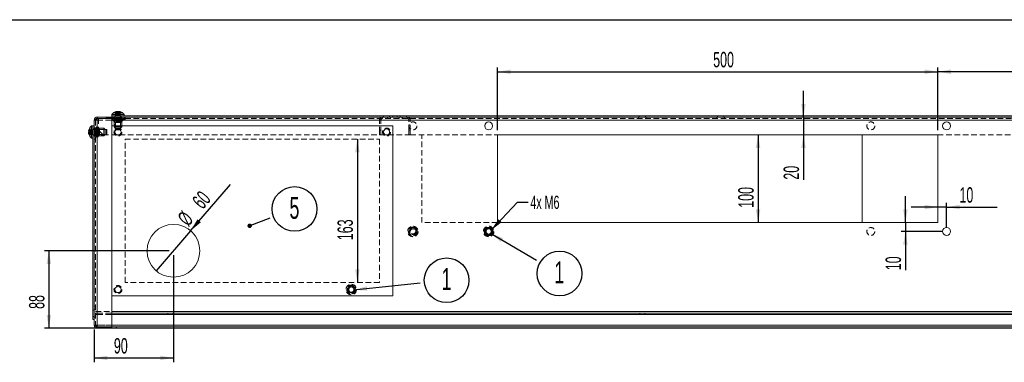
# Model space of a CAD drawing. Header units: millimetres. Extents: x -6 to 587, y -26 to 415.
# Tile 4 of 7: x 201 to 424, y 337 to 415. Entities that reach past the tile are written whole.
import ezdxf

# ---------------------------------------------------------------- set-up
doc = ezdxf.new("R2010")
doc.units = ezdxf.units.MM
doc.linetypes.add('HIDDEN', pattern=[1.905, 1.27, -0.635])
doc.layers.add('KOTY', color=96, linetype='Continuous')
doc.layers.add('RAMIK', color=7, linetype='Continuous')
doc.styles.add('SLDTEXTSTYLE0', font='TXT', dxfattribs={"width": 0.605})
doc.dimstyles.new('SLDDIMSTYLE0', dxfattribs={"dimtxt": 3.5, "dimasz": 3, "dimexe": 0, "dimexo": 0.0625, "dimgap": 0.875, "dimtad": 1, "dimdec": 1, "dimlfac": 5, "dimrnd": 1e-09, "dimzin": 12, "dimdsep": 46, "dimtxsty": 'SLDTEXTSTYLE0', "dimsah": 1, "dimcen": 0.09, "dimadec": 0, "dimazin": 3, "dimtfac": 1, "dimtdec": 1, "dimtofl": 0, "dimtmove": 0, "dimatfit": 3, "dimfxl": 0, "dimfrac": 2, "dimtolj": 1, "dimtzin": 12, "dimarcsym": 0})
doc.dimstyles.new('SLDDIMSTYLE2', dxfattribs={"dimtxt": 0, "dimasz": 3, "dimexe": 0, "dimexo": 0.0625, "dimgap": 0, "dimtad": 0, "dimtih": 1, "dimtoh": 1, "dimdec": 0, "dimrnd": 1e-09, "dimzin": 0, "dimdsep": 46, "dimtxsty": 'Standard', "dimsah": 1, "dimcen": 0.09, "dimadec": 0, "dimazin": 0, "dimtfac": 3, "dimtdec": 0, "dimtofl": 0, "dimtmove": 0, "dimatfit": 3, "dimfxl": 0, "dimfrac": 2, "dimtolj": 1, "dimtzin": 0, "dimarcsym": 0})
doc.dimstyles.new('SLDDIMSTYLE3', dxfattribs={"dimtxt": 3.5, "dimasz": 3, "dimexe": 0, "dimexo": 0.0625, "dimgap": 0.875, "dimtad": 1, "dimdec": 1, "dimlfac": 5, "dimrnd": 1e-09, "dimzin": 12, "dimdsep": 46, "dimtxsty": 'SLDTEXTSTYLE0', "dimsah": 1, "dimcen": 0.09, "dimadec": 0, "dimazin": 3, "dimtfac": 1, "dimtdec": 1, "dimtmove": 0, "dimatfit": 0, "dimfxl": 0, "dimfrac": 2, "dimtolj": 1, "dimtzin": 12, "dimarcsym": 0})
doc.dimstyles.new('SLDDIMSTYLE5', dxfattribs={"dimtxt": 3.5, "dimasz": 3, "dimexe": 0, "dimexo": 0.0625, "dimgap": 0.875, "dimtad": 1, "dimdec": 1, "dimlfac": 5, "dimrnd": 1e-09, "dimzin": 12, "dimdsep": 46, "dimtxsty": 'SLDTEXTSTYLE0', "dimblk1": 'NONE', "dimsah": 1, "dimcen": 0, "dimadec": 0, "dimazin": 3, "dimtfac": 1, "dimtdec": 1, "dimtmove": 0, "dimatfit": 3, "dimldrblk": 'NONE', "dimfxl": 0, "dimfrac": 2, "dimtolj": 1, "dimtzin": 12, "dimarcsym": 0})

# ---------------------------------------------------------------- blocks, each defined once
blk = doc.blocks.new('*D40')
at = {"layer": 'KOTY'}
for q in [(248.53, 377.57), (231.67, 357.9)]:
    blk.add_line((239.48, 367.02), q, dxfattribs=at)
blk.add_solid([(239.48, 367.02), (241.82, 368.96), (241.05, 369.62)], dxfattribs=at)
at = {"layer": 'KOTY', "char_height": 3.5, "attachment_point": 1, "rotation": 49.402, "style": 'SLDTEXTSTYLE0'}
for s, insert in [('60', (239.57, 373.98, -65.81)), ('%%c', (236.26, 370.1, -65.81))]:
    blk.add_mtext(s, dxfattribs=dict(at, insert=insert))
blk = doc.blocks.new('_NONE')
blk = doc.blocks.new('*D41')
at = {"layer": 'KOTY'}
for p, q in [((234.58, 362.46), (206.28, 362.46)), ((207.28, 362.46), (207.28, 344.86)), ((221.64, 344.86), (206.28, 344.86))]:
    blk.add_line(p, q, dxfattribs=at)
for points in [[(207.28, 362.46), (206.77, 359.46), (207.79, 359.46)], [(207.28, 344.86), (207.79, 347.86), (206.77, 347.86)]]:
    blk.add_solid(points, dxfattribs=at)
at = {"layer": 'KOTY', "insert": (202.77, 349.25, -65.81), "char_height": 3.5, "attachment_point": 1, "rotation": 90, "style": 'SLDTEXTSTYLE0'}
blk.add_mtext('88', dxfattribs=at)
blk = doc.blocks.new('*D42')
at = {"layer": 'KOTY'}
for p, q in [((235.58, 361.46), (235.58, 337.11)), ((217.58, 344.54), (217.58, 337.11)), ((217.58, 338.11), (235.58, 338.11))]:
    blk.add_line(p, q, dxfattribs=at)
for points in [[(217.58, 338.11), (220.58, 337.6), (220.58, 338.62)], [(235.58, 338.11), (232.58, 338.62), (232.58, 337.6)]]:
    blk.add_solid(points, dxfattribs=at)
at = {"layer": 'KOTY', "insert": (222.05, 342.62, -65.81), "char_height": 3.5, "attachment_point": 1, "style": 'SLDTEXTSTYLE0'}
blk.add_mtext('90', dxfattribs=at)
blk = doc.blocks.new('*D43')
at = {"layer": 'KOTY'}
blk.add_line((277.35, 387.86), (277.35, 355.26), dxfattribs=at)
for points in [[(277.35, 387.86), (276.85, 384.86), (277.86, 384.86)], [(277.35, 355.26), (277.86, 358.26), (276.85, 358.26)]]:
    blk.add_solid(points, dxfattribs=at)
at = {"layer": 'KOTY', "insert": (272.84, 364.87, -65.81), "char_height": 3.5, "attachment_point": 1, "rotation": 90, "style": 'SLDTEXTSTYLE0'}
blk.add_mtext('163', dxfattribs=at)
blk = doc.blocks.new('*D44')
at = {"layer": 'KOTY'}
for p, q in [((309.18, 389.86), (309.18, 404.16)), ((309.18, 403.16), (409.18, 403.16)), ((409.18, 389.86), (409.18, 404.16))]:
    blk.add_line(p, q, dxfattribs=at)
for points in [[(309.18, 403.16), (312.18, 402.65), (312.18, 403.67)], [(409.18, 403.16), (406.18, 403.67), (406.18, 402.65)]]:
    blk.add_solid(points, dxfattribs=at)
at = {"layer": 'KOTY', "insert": (358.17, 407.67, -65.81), "char_height": 3.5, "attachment_point": 1, "style": 'SLDTEXTSTYLE0'}
blk.add_mtext('500', dxfattribs=at)
blk = doc.blocks.new('*D45')
at = {"layer": 'KOTY'}
for p, q in [((409.18, 389.86), (409.18, 404.16)), ((466.58, 403.16), (409.18, 403.16)), ((466.58, 393.18), (466.58, 404.16))]:
    blk.add_line(p, q, dxfattribs=at)
for points in [[(409.18, 403.16), (412.18, 402.65), (412.18, 403.67)], [(466.58, 403.16), (463.58, 403.67), (463.58, 402.65)]]:
    blk.add_solid(points, dxfattribs=at)
at = {"layer": 'KOTY', "insert": (433.34, 407.67, -65.81), "char_height": 3.5, "attachment_point": 1, "style": 'SLDTEXTSTYLE0'}
blk.add_mtext('287', dxfattribs=at)
blk = doc.blocks.new('*D46')
at = {"layer": 'KOTY'}
blk.add_line((368.38, 388.86), (368.38, 368.86), dxfattribs=at)
for points in [[(368.38, 388.86), (367.87, 385.86), (368.88, 385.86)], [(368.38, 368.86), (368.88, 371.86), (367.87, 371.86)]]:
    blk.add_solid(points, dxfattribs=at)
at = {"layer": 'KOTY', "insert": (363.86, 372.24, -65.81), "char_height": 3.5, "attachment_point": 1, "rotation": 90, "style": 'SLDTEXTSTYLE0'}
blk.add_mtext('100', dxfattribs=at)
blk = doc.blocks.new('*D47')
at = {"layer": 'KOTY'}
for p, q in [((378.68, 392.86), (378.68, 398.86)), ((378.68, 392.86), (378.68, 388.86)), ((378.68, 388.86), (378.68, 378.63))]:
    blk.add_line(p, q, dxfattribs=at)
for points in [[(378.68, 392.86), (379.19, 395.86), (378.17, 395.86)], [(378.68, 388.86), (378.17, 385.86), (379.19, 385.86)]]:
    blk.add_solid(points, dxfattribs=at)
at = {"layer": 'KOTY', "insert": (374.17, 378.63, -65.81), "char_height": 3.5, "attachment_point": 1, "rotation": 90, "style": 'SLDTEXTSTYLE0'}
blk.add_mtext('20', dxfattribs=at)
blk = doc.blocks.new('*D48')
at = {"layer": 'KOTY'}
for p, q in [((409.18, 372.4), (403.18, 372.4)), ((411.18, 372.4), (409.18, 372.4)), ((411.18, 367.86), (411.18, 373.4)), ((411.18, 372.4), (422.66, 372.4))]:
    blk.add_line(p, q, dxfattribs=at)
for points in [[(409.18, 372.4), (406.18, 372.9), (406.18, 371.89)], [(411.18, 372.4), (414.18, 371.89), (414.18, 372.9)]]:
    blk.add_solid(points, dxfattribs=at)
at = {"layer": 'KOTY', "insert": (414.11, 376.91, -65.81), "char_height": 3.5, "attachment_point": 1, "style": 'SLDTEXTSTYLE0'}
blk.add_mtext('10', dxfattribs=at)
blk = doc.blocks.new('*D49')
at = {"layer": 'KOTY'}
for p, q in [((401.84, 368.86), (401.84, 374.86)), ((410.18, 366.86), (400.84, 366.86)), ((401.84, 368.86), (401.84, 366.86)), ((401.84, 366.86), (401.84, 358.05))]:
    blk.add_line(p, q, dxfattribs=at)
for points in [[(401.84, 368.86), (402.35, 371.86), (401.33, 371.86)], [(401.84, 366.86), (401.33, 363.86), (402.35, 363.86)]]:
    blk.add_solid(points, dxfattribs=at)
at = {"layer": 'KOTY', "insert": (397.33, 358.05, -65.81), "char_height": 3.5, "attachment_point": 1, "rotation": 90, "style": 'SLDTEXTSTYLE0'}
blk.add_mtext('10', dxfattribs=at)
blk = doc.blocks.new('SW_NOTE_18')
at = {"layer": 'KOTY', "color": 0}
blk.add_circle((5.63, 2.11), 5.08, dxfattribs=at)
at = {"layer": 'KOTY', "color": 0, "insert": (5.6, 4.87), "char_height": 5, "attachment_point": 2, "style": 'SLDTEXTSTYLE0'}
blk.add_mtext('5', dxfattribs=at)
blk = doc.blocks.new('_DOT')
at = {"color": 0, "linetype": 'ByBlock', "lineweight": -2}
blk.add_line((-0.5, 0), (-1, 0), dxfattribs=at)
at = {"color": 0, "linetype": 'ByBlock', "const_width": 0.5}
blk.add_lwpolyline([(-0.25, 0, 1), (0.25, 0, 1)], format="xyb", close=True, dxfattribs=at)
blk = doc.blocks.new('SW_NOTE_20')
at = {"layer": 'KOTY', "color": 0}
blk.add_circle((5.2, -3.03), 5.08, dxfattribs=at)
at = {"layer": 'KOTY', "color": 0, "insert": (5.16, -0.26), "char_height": 5, "attachment_point": 2, "style": 'SLDTEXTSTYLE0'}
blk.add_mtext('1', dxfattribs=at)
blk = doc.blocks.new('SW_NOTE_21')
at = {"layer": 'KOTY', "color": 0}
blk.add_circle((5.98, 0.62), 5.08, dxfattribs=at)
at = {"layer": 'KOTY', "color": 0, "insert": (5.95, 3.38), "char_height": 5, "attachment_point": 2, "style": 'SLDTEXTSTYLE0'}
blk.add_mtext('1', dxfattribs=at)

msp = doc.modelspace()

# ---------------------------------------------------------------- linework, layer by layer
at = {"color": 7, "linetype": 'Continuous', "lineweight": 15}
for p, q in [((222.212, 393.76), (222.546, 393.76)), ((222.701, 394.137), (222.701, 393.947)), ((222.978, 394.122), (222.92, 394.137)), ((222.92, 394.137), (222.92, 394.099)), ((223.255, 394.137), (223.255, 394.086)), ((217.578, 392.18), (217.578, 345.54)), ((218.258, 392.86), (218.258, 392.56)), ((218.258, 392.86), (224.578, 392.86)), ((218.278, 392.56), (218.258, 392.54)), ((218.258, 392.56), (224.578, 392.56)), ((218.258, 392.54), (218.258, 345.18)), ((218.258, 392.54), (221.578, 392.54)), ((221.578, 393.46), (221.578, 393.16)), ((221.578, 393.46), (224.15, 393.46)), ((221.578, 393.16), (285.378, 393.16)), ((221.578, 392.86), (221.578, 393.16)), ((221.578, 392.54), (221.578, 345.18)), ((224.15, 393.46), (224.378, 393.46)), ((224.378, 393.16), (224.378, 393.46)), ((224.428, 392.14), (224.428, 392.56)), ((224.428, 392.14), (224.628, 392.14)), ((224.578, 392.86), (224.628, 392.86)), ((224.578, 392.86), (224.578, 392.56)), ((224.618, 392.56), (224.578, 392.56)), ((224.618, 392.18), (224.618, 392.86)), ((224.618, 392.14), (224.618, 392.18)), ((224.628, 392.86), (459.528, 392.86)), ((224.628, 392.18), (224.628, 392.86)), ((224.628, 392.14), (224.628, 392.18)), ((224.628, 392.18), (459.528, 392.18)), ((285.378, 393.16), (286.378, 393.16)), ((285.378, 392.86), (285.378, 393.16)), ((286.378, 393.16), (433.378, 393.16)), ((286.378, 392.86), (286.378, 393.16)), ((216.301, 389.737), (216.352, 389.737)), ((216.317, 389.46), (216.301, 389.402)), ((216.301, 389.402), (216.339, 389.402)), ((216.301, 389.183), (216.491, 389.183)), ((217.278, 390.86), (216.978, 390.86)), ((216.978, 390.632), (216.978, 390.86)), ((216.978, 388.06), (216.978, 390.632)), ((217.278, 390.86), (217.578, 390.86)), ((217.278, 390.86), (217.278, 346.86)), ((285.378, 390.86), (221.578, 390.86)), ((222.495, 389.966), (222.501, 389.96)), ((223.455, 389.96), (222.501, 389.96)), ((222.658, 390.083), (223.298, 390.083)), ((223.455, 389.96), (223.462, 389.966)), ((285.378, 352.26), (285.378, 390.86)), ((216.678, 388.694), (216.678, 389.028)), ((216.978, 388.06), (217.278, 388.06)), ((222.618, 388.86), (223.339, 388.86)), ((283.618, 388.86), (284.339, 388.86)), ((309.178, 368.86), (309.178, 388.86)), ((309.178, 388.86), (409.178, 388.86)), ((391.978, 388.86), (391.978, 368.86)), ((409.178, 388.86), (409.178, 368.86)), ((409.178, 368.86), (309.178, 368.86)), ((221.578, 352.26), (285.378, 352.26)), ((217.278, 346.86), (217.578, 346.86)), ((221.578, 348.26), (221.618, 348.26)), ((221.578, 347.96), (221.618, 347.96)), ((221.618, 348.26), (221.618, 347.96)), ((221.618, 348.26), (462.538, 348.26)), ((221.618, 347.96), (462.538, 347.96)), ((218.258, 345.18), (221.578, 345.18)), ((218.258, 344.86), (218.258, 345.16)), ((218.258, 345.16), (222.578, 345.16)), ((218.258, 344.86), (222.578, 344.86)), ((218.273, 345.186), (218.275, 345.147)), ((218.293, 345.18), (218.301, 345.16)), ((222.578, 344.86), (222.578, 345.16)), ((222.638, 345.16), (222.578, 345.16)), ((222.578, 344.86), (222.638, 344.86)), ((222.638, 345.16), (222.638, 344.86)), ((222.638, 345.16), (461.518, 345.16)), ((222.638, 344.86), (461.518, 344.86))]:
    msp.add_line(p, q, dxfattribs=at)
at = {"color": 7, "linetype": 'HIDDEN', "lineweight": 0}
for p, q in [((222.45, 394.075), (222.45, 393.16)), ((222.546, 393.76), (222.981, 393.76)), ((222.647, 393.76), (222.647, 393.16)), ((222.669, 394.075), (222.669, 393.16)), ((222.701, 393.947), (222.701, 393.16)), ((222.92, 394.099), (222.92, 393.16)), ((222.975, 393.76), (222.975, 393.16)), ((222.981, 393.76), (222.981, 393.16)), ((223.31, 393.76), (222.981, 393.76)), ((223.036, 393.16), (223.036, 394.137)), ((223.255, 394.086), (223.255, 393.16)), ((223.287, 394.075), (223.287, 393.16)), ((223.31, 393.76), (223.31, 393.16)), ((223.31, 393.76), (223.745, 393.76)), ((223.506, 394.075), (223.506, 393.16)), ((217.878, 392.18), (217.578, 392.18)), ((218.258, 392.54), (217.878, 392.16)), ((217.878, 392.18), (217.878, 345.54)), ((217.878, 392.18), (218.258, 392.18)), ((218.258, 392.54), (218.258, 345.18)), ((218.258, 392.18), (218.258, 345.54)), ((218.258, 392.18), (465.898, 392.18)), ((218.258, 392.18), (224.428, 392.18)), ((218.301, 392.86), (218.301, 392.56)), ((218.578, 392.56), (218.578, 389.86)), ((220.278, 392.56), (220.278, 392.86)), ((220.378, 392.76), (220.378, 392.56)), ((221.778, 392.76), (220.378, 392.76)), ((221.196, 392.56), (221.196, 392.86)), ((221.221, 392.86), (221.221, 392.56)), ((221.778, 392.56), (221.778, 392.76)), ((221.878, 392.56), (221.878, 392.86)), ((221.978, 392.86), (222.088, 392.74)), ((222.078, 392.86), (222.078, 392.56)), ((223.868, 392.74), (222.088, 392.74)), ((222.088, 392.74), (222.088, 392.46)), ((223.868, 392.46), (222.088, 392.46)), ((223.868, 391.96), (222.088, 391.96)), ((222.088, 391.96), (222.088, 390.66)), ((222.258, 392.86), (222.258, 392.34)), ((223.698, 392.34), (222.258, 392.34)), ((223.698, 392.08), (222.258, 392.08)), ((222.258, 392.08), (222.258, 391.735)), ((223.698, 391.735), (222.258, 391.735)), ((222.258, 391.735), (222.388, 391.66)), ((222.278, 393.16), (222.278, 392.86)), ((222.378, 393.16), (222.378, 390.083)), ((223.568, 391.66), (222.388, 391.66)), ((222.388, 391.66), (222.388, 390.36)), ((223.568, 391.66), (223.698, 391.735)), ((223.568, 390.36), (223.568, 391.66)), ((223.578, 390.083), (223.578, 393.16)), ((223.678, 392.86), (223.678, 393.16)), ((223.698, 392.34), (223.698, 392.86)), ((223.698, 391.735), (223.698, 392.08)), ((223.868, 392.74), (223.978, 392.86)), ((223.868, 392.46), (223.868, 392.74)), ((223.868, 390.66), (223.868, 391.96)), ((223.878, 392.56), (223.878, 392.86)), ((224.378, 392.56), (224.378, 392.86)), ((224.418, 392.56), (224.418, 392.86)), ((224.418, 392.14), (224.418, 392.56)), ((224.418, 392.14), (224.428, 392.14)), ((224.478, 392.86), (224.478, 392.56)), ((224.618, 392.56), (224.628, 392.56)), ((224.618, 392.18), (459.538, 392.18)), ((224.618, 392.18), (459.578, 392.18)), ((224.628, 392.56), (459.528, 392.56)), ((224.628, 392.18), (459.528, 392.18)), ((224.628, 392.18), (459.538, 392.18)), ((224.638, 392.56), (224.638, 392.86)), ((282.378, 392.56), (282.378, 389.86)), ((282.378, 392.18), (282.678, 392.18)), ((282.678, 392.14), (282.378, 392.14)), ((282.678, 392.56), (282.678, 389.86)), ((283.058, 392.56), (283.058, 392.86)), ((283.078, 392.86), (283.078, 392.56)), ((283.278, 393.16), (283.278, 392.86)), ((284.178, 392.56), (284.178, 392.86)), ((284.218, 392.56), (284.218, 392.86)), ((284.678, 392.86), (284.678, 393.16)), ((284.878, 392.56), (284.878, 392.86)), ((286.878, 392.86), (286.878, 392.56)), ((287.078, 393.16), (287.078, 392.86)), ((287.538, 392.56), (287.538, 392.86)), ((287.578, 392.56), (287.578, 392.86)), ((288.478, 392.86), (288.478, 393.16)), ((288.678, 392.56), (288.678, 392.86)), ((288.698, 392.86), (288.698, 392.56)), ((289.078, 389.86), (289.078, 392.56)), ((289.078, 392.18), (289.378, 392.18)), ((289.078, 392.14), (289.378, 392.14)), ((289.378, 389.86), (289.378, 392.56)), ((341.178, 392.86), (341.178, 392.56)), ((341.378, 393.16), (341.378, 392.86)), ((342.778, 392.86), (342.778, 393.16)), ((342.978, 392.56), (342.978, 392.86)), ((358.978, 392.86), (358.978, 392.56)), ((359.178, 393.16), (359.178, 392.86)), ((360.578, 392.86), (360.578, 393.16)), ((360.778, 392.56), (360.778, 392.86)), ((217.278, 389.518), (216.301, 389.518)), ((216.339, 389.402), (217.278, 389.402)), ((216.352, 389.737), (217.278, 389.737)), ((216.363, 389.988), (217.278, 389.988)), ((216.363, 389.769), (217.278, 389.769)), ((216.363, 389.151), (217.278, 389.151)), ((216.491, 389.183), (217.278, 389.183)), ((216.678, 389.792), (216.678, 390.227)), ((216.678, 389.792), (216.678, 389.464)), ((216.678, 389.792), (217.278, 389.792)), ((216.678, 389.028), (216.678, 389.464)), ((216.678, 389.464), (217.278, 389.464)), ((216.678, 389.457), (217.278, 389.457)), ((217.578, 390.16), (217.278, 390.16)), ((220.355, 390.06), (217.278, 390.06)), ((217.698, 390.35), (217.578, 390.46)), ((217.878, 390.36), (217.578, 390.36)), ((218.098, 390.18), (217.578, 390.18)), ((217.698, 390.35), (217.698, 389.12)), ((217.978, 390.35), (217.698, 390.35)), ((217.978, 390.35), (217.978, 389.12)), ((218.098, 390.18), (218.098, 389.185)), ((218.098, 389.185), (218.098, 388.74)), ((218.358, 390.18), (218.358, 389.185)), ((218.703, 390.18), (218.358, 390.18)), ((218.358, 389.185), (218.358, 388.74)), ((218.478, 390.35), (218.478, 389.12)), ((219.778, 390.35), (218.478, 390.35)), ((218.578, 389.86), (219.578, 388.86)), ((218.703, 390.18), (218.703, 389.185)), ((218.778, 390.05), (218.703, 390.18)), ((218.703, 389.185), (218.703, 388.74)), ((218.778, 390.05), (218.778, 389.235)), ((220.078, 390.05), (218.778, 390.05)), ((218.778, 389.235), (218.778, 388.87)), ((219.778, 390.35), (219.778, 389.12)), ((220.078, 390.05), (219.778, 390.35)), ((220.078, 390.05), (220.078, 389.235)), ((220.078, 389.235), (220.078, 388.87)), ((220.355, 388.86), (220.355, 390.06)), ((220.478, 389.937), (220.355, 390.06)), ((220.478, 389.937), (220.478, 388.983)), ((223.868, 390.66), (222.088, 390.66)), ((222.088, 390.66), (222.388, 390.36)), ((222.378, 390.083), (222.658, 390.083)), ((222.378, 390.083), (222.495, 389.966)), ((223.568, 390.36), (222.388, 390.36)), ((223.298, 390.083), (223.578, 390.083)), ((223.462, 389.966), (223.578, 390.083)), ((223.568, 390.36), (223.868, 390.66)), ((282.378, 389.86), (282.678, 389.86)), ((282.378, 388.86), (282.378, 389.86)), ((282.678, 389.86), (282.678, 388.86)), ((289.078, 389.86), (289.378, 389.86)), ((289.078, 388.86), (289.078, 389.86)), ((289.378, 389.86), (289.378, 388.86)), ((216.363, 388.932), (217.278, 388.932)), ((216.678, 389.129), (217.278, 389.129)), ((217.278, 388.86), (220.355, 388.86)), ((217.278, 388.76), (217.578, 388.76)), ((217.578, 388.74), (218.098, 388.74)), ((217.578, 388.46), (217.698, 388.57)), ((217.578, 388.56), (217.878, 388.56)), ((217.578, 387.86), (217.878, 387.86)), ((217.698, 389.12), (217.698, 388.57)), ((217.698, 388.57), (217.978, 388.57)), ((217.978, 389.12), (217.978, 388.57)), ((218.358, 388.74), (218.703, 388.74)), ((218.478, 389.12), (218.478, 388.57)), ((218.478, 388.57), (219.778, 388.57)), ((218.703, 388.74), (218.778, 388.87)), ((218.778, 388.87), (220.078, 388.87)), ((219.578, 388.86), (222.618, 388.86)), ((219.778, 389.12), (219.778, 388.57)), ((219.778, 388.57), (220.078, 388.87)), ((220.355, 388.86), (220.478, 388.983)), ((223.339, 388.86), (282.378, 388.86)), ((224.578, 387.86), (282.378, 387.86)), ((224.578, 355.26), (224.578, 387.86)), ((282.678, 388.86), (282.378, 388.86)), ((282.378, 387.86), (282.378, 355.26)), ((282.678, 388.86), (283.618, 388.86)), ((284.339, 388.86), (289.078, 388.86)), ((289.378, 388.86), (289.078, 388.86)), ((289.378, 388.86), (309.178, 388.86)), ((291.978, 368.86), (291.978, 388.86)), ((409.178, 388.86), (430.378, 388.86)), ((309.178, 368.86), (291.978, 368.86)), ((282.378, 355.26), (224.578, 355.26)), ((217.578, 348.96), (217.278, 348.96)), ((217.578, 349.86), (217.878, 349.86)), ((217.878, 349.16), (217.578, 349.16)), ((217.278, 347.56), (217.578, 347.56)), ((217.578, 347.36), (217.878, 347.36)), ((217.878, 348.64), (466.278, 348.64)), ((217.878, 348.64), (221.578, 348.64)), ((217.878, 348.26), (218.278, 348.26)), ((218.278, 347.96), (217.878, 347.96)), ((218.278, 348.26), (218.278, 347.96)), ((218.278, 348.26), (221.578, 348.26)), ((218.278, 347.96), (221.578, 347.96)), ((234.278, 348.26), (234.278, 347.96)), ((235.478, 347.96), (235.478, 348.26)), ((341.478, 348.26), (341.478, 347.96)), ((342.678, 347.96), (342.678, 348.26)), ((217.878, 345.54), (217.578, 345.54)), ((218.258, 345.54), (217.878, 345.54)), ((465.898, 345.54), (218.258, 345.54)), ((221.578, 345.54), (218.258, 345.54)), ((218.301, 344.86), (218.301, 345.16))]:
    msp.add_line(p, q, dxfattribs=at)
at = {"color": 8, "linetype": 'Continuous', "lineweight": 15}
for p, q in [((224.428, 392.18), (224.618, 392.18)), ((224.618, 392.18), (224.628, 392.18)), ((221.578, 348.64), (462.578, 348.64)), ((462.578, 345.54), (221.578, 345.54))]:
    msp.add_line(p, q, dxfattribs=at)
at = {"color": 7, "linetype": 'HIDDEN', "lineweight": 0, "flags": 128}
for points in [[(222.669, 394.075), (222.7, 394.086), (222.701, 394.086)], [(217.878, 392.18), (217.927, 392.366), (218.013, 392.455)], [(222.258, 392.34), (222.183, 392.328), (222.123, 392.295), (222.097, 392.267), (222.083, 392.238), (222.078, 392.21), (222.083, 392.182), (222.097, 392.153), (222.123, 392.126), (222.182, 392.093), (222.258, 392.08)], [(223.698, 392.08), (223.774, 392.093), (223.833, 392.126), (223.859, 392.153), (223.874, 392.182), (223.878, 392.21), (223.874, 392.238), (223.859, 392.267), (223.833, 392.295), (223.774, 392.328), (223.698, 392.34)], [(216.363, 389.151), (216.352, 389.182), (216.352, 389.183)], [(218.358, 390.18), (218.346, 390.256), (218.313, 390.315), (218.285, 390.341), (218.256, 390.356), (218.228, 390.36), (218.2, 390.356), (218.171, 390.341), (218.144, 390.315), (218.111, 390.256), (218.098, 390.18)], [(218.098, 388.74), (218.111, 388.665), (218.144, 388.605), (218.171, 388.579), (218.2, 388.565), (218.228, 388.56), (218.256, 388.565), (218.285, 388.579), (218.313, 388.605), (218.346, 388.665), (218.358, 388.74)], [(218.015, 345.264), (217.933, 345.343), (217.878, 345.54)], [(218.258, 345.54), (218.269, 345.28), (218.273, 345.186)]]:
    msp.add_lwpolyline(points, dxfattribs=at)
at = {"color": 7, "linetype": 'Continuous', "lineweight": 15, "flags": 128}
for points in [[(218.258, 392.54), (217.998, 392.45), (217.777, 392.36), (217.63, 392.27), (217.578, 392.18)], [(218.013, 392.455), (218.061, 392.505), (218.258, 392.56)], [(217.578, 345.54), (217.63, 345.45), (217.777, 345.36), (217.998, 345.27), (218.258, 345.18)], [(218.258, 345.16), (218.072, 345.209), (218.015, 345.264)]]:
    msp.add_lwpolyline(points, dxfattribs=at)
at = {"color": 7, "linetype": 'HIDDEN', "lineweight": 0}
for centre, radius in [((289.978, 390.86), 0.9), ((393.978, 390.86), 0.9), ((222.978, 389.46), 0.9), ((283.978, 389.46), 0.9), ((289.978, 366.86), 1.19), ((289.978, 366.86), 1), ((289.978, 366.86), 0.9), ((289.978, 366.86), 0.9), ((289.978, 366.86), 0.89), ((289.978, 366.86), 0.72), ((289.978, 366.86), 0.59), ((307.178, 366.86), 1.19), ((307.178, 366.86), 0.9), ((307.178, 366.86), 0.89), ((393.978, 366.86), 0.9), ((222.978, 353.66), 0.9), ((275.978, 353.66), 1.19), ((275.978, 353.66), 1), ((275.978, 353.66), 0.9), ((275.978, 353.66), 0.9), ((275.978, 353.66), 0.89), ((275.978, 353.66), 0.72)]:
    msp.add_circle(centre, radius, dxfattribs=at)
at = {"color": 7, "linetype": 'Continuous', "lineweight": 15}
for centre, radius in [((307.178, 390.86), 0.9), ((411.178, 390.86), 0.9), ((222.978, 389.46), 0.7), ((283.978, 389.46), 0.7), ((235.578, 362.46), 6), ((307.178, 366.86), 1), ((307.178, 366.86), 0.9), ((307.178, 366.86), 0.72), ((307.178, 366.86), 0.59), ((411.178, 366.86), 0.9), ((222.978, 353.66), 0.7), ((275.978, 353.66), 0.7), ((275.978, 353.66), 0.59)]:
    msp.add_circle(centre, radius, dxfattribs=at)
for centre, radius, start, end in [((222.978, 392.41), 1.75, 102.06101, 143.1301), ((222.926, 393.339), 0.829, 105.70125, 149.47325), ((223.261, 393.339), 0.829, 105.70042, 149.47408), ((222.871, 392.912), 1.237, 97.88234, 102.06301), ((223.091, 392.902), 1.247, 97.90044, 108.23513), ((222.864, 392.898), 1.252, 70.22137, 82.08399), ((223.083, 392.898), 1.251, 70.22002, 82.08535), ((223.397, 393.581), 0.507, 77.52859, 102.47141), ((222.978, 392.41), 1.75, 36.8699, 77.93899), ((218.258, 392.18), 0.68, 89.99924, 180.00026), ((217.541, 389.565), 1.252, 160.22, 172.08152), ((217.541, 389.346), 1.252, 160.21993, 172.08174), ((217.099, 389.743), 0.829, 195.70264, 239.47312), ((217.536, 389.573), 1.246, 187.89886, 198.23739), ((217.521, 389.352), 1.232, 187.8781, 192.07503), ((217.099, 389.408), 0.829, 195.70264, 239.47312), ((218.028, 389.46), 1.75, 126.8699, 167.93899), ((216.858, 389.879), 0.506, 167.52645, 192.47355), ((218.028, 389.46), 1.75, 192.06101, 233.1301), ((218.258, 345.54), 0.68, 179.99989, 270.00061)]:
    msp.add_arc(centre, radius, start, end, dxfattribs=at)
at = {"color": 7, "linetype": 'HIDDEN', "lineweight": 0}
for centre, radius, start, end in [((222.876, 392.889), 1.26, 102.0778, 109.75657), ((222.56, 393.581), 0.507, 77.52956, 102.47044), ((222.673, 393.319), 0.859, 30.93241, 69.20535), ((223.031, 393.339), 0.829, 30.5252, 74.3003), ((218.48, 391.925), 0.654, 109.84688, 157.0563), ((224.084, 392.158), 5.826, 173.07767, 179.78198), ((220.11, 392.166), 1.852, 167.70411, 179.55465), ((283.058, 392.18), 0.68, 90, 180), ((283.058, 392.18), 0.38, 90, 180), ((288.698, 392.18), 0.68, 0, 90), ((288.698, 392.18), 0.38, 0, 90), ((217.099, 389.513), 0.829, 120.52688, 164.29736), ((217.12, 389.155), 0.859, 120.93172, 159.20542), ((216.858, 389.042), 0.506, 167.52645, 192.47355), ((217.541, 389.356), 1.252, 192.05248, 199.78356), ((218.48, 345.795), 0.654, 202.9437, 250.15312), ((220.799, 345.606), 2.542, 181.48616, 189.64604), ((220.033, 345.158), 1.758, 180.36599, 189.76604)]:
    msp.add_arc(centre, radius, start, end, dxfattribs=at)
for centre, major_axis in [((222.088, 392.21), (-0.3, 0)), ((223.868, 392.21), (0.3, 0)), ((218.228, 390.35), (0, 0.3)), ((218.228, 388.57), (0, -0.3))]:
    msp.add_ellipse(centre, major_axis=major_axis, ratio=0.8333333, start_param=4.712389, end_param=7.8539816, dxfattribs=at)
at = {"layer": 'KOTY'}
msp.add_line((257.456, 369.857), (252.898, 368.149), dxfattribs=at)
at = {"layer": 'RAMIK'}
msp.add_line((5, 415), (587.019, 415), dxfattribs=at)

# ---------------------------------------------------------------- block references
at = {"layer": 'KOTY'}
for name, p in [('SW_NOTE_18', (257.456, 369.857)), ('SW_NOTE_20', (318.078, 360.326)), ('SW_NOTE_21', (291.646, 355.148))]:
    msp.add_blockref(name, p, dxfattribs=at)
at = {"layer": 'KOTY', "xscale": 1.016, "yscale": 1.016, "rotation": 200.5386885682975}
msp.add_blockref('_DOT', (252.898, 368.149, 62.073), dxfattribs=at)

# ---------------------------------------------------------------- texts
at = {"layer": 'KOTY', "insert": (316.65, 374.979), "char_height": 3, "attachment_point": 1, "style": 'SLDTEXTSTYLE0'}
msp.add_mtext('4x M6', dxfattribs=at)

# ---------------------------------------------------------------- dimensions: what is measured, and where the dimension line sits
at = {"layer": 'KOTY'}
for base, p1, p2, dimstyle, picture, middle in [((409.178, 403.16), (309.178, 388.86), (409.178, 388.86), 'SLDDIMSTYLE0', '*D44', (363.782, 403.16)), ((409.178, 403.16), (466.578, 392.18), (409.178, 388.86), 'SLDDIMSTYLE0', '*D45', (438.954, 403.16)), ((409.178, 372.397), (411.178, 366.86), (409.178, 368.86), 'SLDDIMSTYLE3', '*D48', (418.386, 372.397)), ((235.578, 338.11), (217.578, 345.54), (235.578, 362.46), 'SLDDIMSTYLE0', '*D42', (226.326, 338.11))]:
    dim = msp.add_linear_dim(base=base, p1=p1, p2=p2, dimstyle=dimstyle, dxfattribs=at)
    dim.commit()
    dim.dimension.update_dxf_attribs({"geometry": picture, "text_midpoint": middle, "dimtype": 160})
for base, p1, p2, dimstyle, picture, middle in [((378.682, 388.86), (459.528, 392.86), (409.178, 388.86), 'SLDDIMSTYLE3', '*D47', (378.682, 382.912)), ((277.354, 355.26), (282.378, 387.86), (282.378, 355.26), 'SLDDIMSTYLE0', '*D43', (277.354, 370.488)), ((368.376, 368.86), (409.178, 388.86), (409.178, 368.86), 'SLDDIMSTYLE0', '*D46', (368.376, 377.854)), ((401.837, 366.86), (409.178, 368.86), (411.178, 366.86), 'SLDDIMSTYLE3', '*D49', (401.837, 362.327)), ((207.278, 344.86), (235.578, 362.46), (222.638, 344.86), 'SLDDIMSTYLE0', '*D41', (207.278, 353.527))]:
    dim = msp.add_linear_dim(base=base, p1=p1, p2=p2, angle=90, dimstyle=dimstyle, dxfattribs=at)
    dim.commit()
    dim.dimension.update_dxf_attribs({"geometry": picture, "text_midpoint": middle, "dimtype": 160})
dim = msp.add_diameter_dim_2p(p1=(231.674, 357.904), p2=(239.483, 367.016), dimstyle='SLDDIMSTYLE5', dxfattribs=at)
dim.commit()
dim.dimension.update_dxf_attribs({"geometry": '*D40', "text_midpoint": (244.268, 372.6), "dimtype": 163})

# ---------------------------------------------------------------- leaders
for points in [[(307.709, 367.117), (313.749, 373.548), (316.147, 373.548)], [(307.588, 366.436), (318.078, 360.326)], [(276.564, 353.591), (291.646, 355.148)]]:
    msp.add_leader(points, dimstyle='SLDDIMSTYLE2', dxfattribs=at)

doc.saveas('drawing.dxf')
